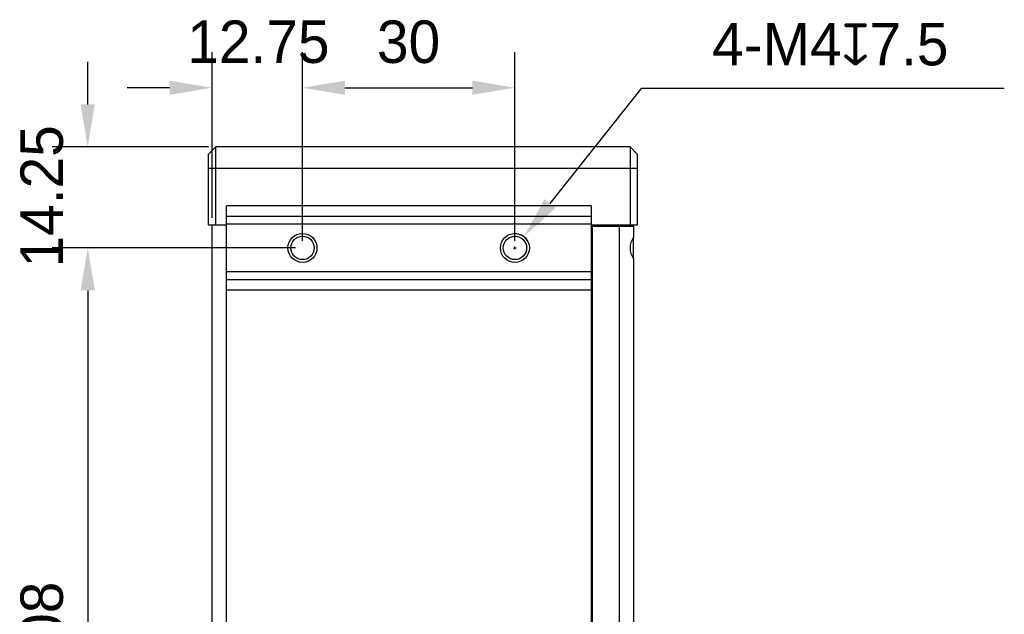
# Model space of a CAD drawing. Header units: millimetres. Extents: x 0 to 339, y 0 to 220.
# Tile 19 of 22: x 195 to 264, y 115 to 157. Entities that reach past the tile are written whole.
import ezdxf

# ---------------------------------------------------------------- set-up
doc = ezdxf.new("R2010")
doc.units = ezdxf.units.MM
doc.header["$LTSCALE"] = 23.1
doc.header["$PDMODE"] = 3
doc.header["$PDSIZE"] = 8
doc.layers.get('0').update_dxf_attribs({"linetype": 'CONTINUOUS'})
doc.layers.get('Defpoints').update_dxf_attribs({"linetype": 'CONTINUOUS'})
for name, color, linetype in [('03_ALL_AXES', 7, 'CONTINUOUS'), ('09_ALL_ROUNDS', 7, 'CONTINUOUS'), ('10_ALL_CHAMFER', 7, 'CONTINUOUS'), ('51__DRAFT_DIMS', 7, 'CONTINUOUS')]:
    doc.layers.add(name, color=color, linetype=linetype)
doc.styles.get("Standard").update_dxf_attribs({"font": '兰亭黑 GBK.TTF'})
doc.dimstyles.new('DIMSTYLE_3', dxfattribs={"dimtxt": 3, "dimasz": 3, "dimexe": 2.5, "dimexo": 0.5, "dimgap": 0.75, "dimtad": 1, "dimlfac": 2, "dimdsep": 46, "dimtxsty": 'STANDARD', "dimblk": '_FILLED', "dimblk1": '_FILLED', "dimblk2": '_FILLED', "dimcen": 0.09, "dimclrd": 8, "dimclre": 8, "dimclrt": 256, "dimazin": 2, "dimtp": 0.3, "dimtm": 0.3, "dimtfac": 1, "dimtofl": 0, "dimtmove": 0, "dimatfit": 3, "dimldrblk": '_FILLED', "dimfxl": 1, "dimtolj": 1, "dimarcsym": 0})
doc.dimstyles.new('DIMSTYLE_4', dxfattribs={"dimtxt": 3, "dimasz": 3, "dimexe": 2.5, "dimexo": 0.5, "dimtad": 1, "dimlfac": 2, "dimdsep": 46, "dimtxsty": 'STANDARD', "dimblk": '_FILLED', "dimblk1": '_FILLED', "dimblk2": '_FILLED', "dimcen": 0.09, "dimclrd": 8, "dimclre": 8, "dimclrt": 256, "dimazin": 2, "dimtp": 0.1, "dimtm": 0.1, "dimtfac": 1, "dimtofl": 0, "dimtmove": 0, "dimatfit": 1, "dimldrblk": '_FILLED', "dimfxl": 1, "dimtolj": 1, "dimarcsym": 0})
doc.dimstyles.new('DIMSTYLE_5', dxfattribs={"dimtxt": 3, "dimasz": 3, "dimexe": 2.5, "dimexo": 0.5, "dimgap": 0.75, "dimtad": 1, "dimlfac": 2, "dimdsep": 46, "dimtxsty": 'STANDARD', "dimblk": '_FILLED', "dimblk1": '_FILLED', "dimblk2": '_FILLED', "dimcen": 0.09, "dimclrd": 8, "dimclre": 8, "dimclrt": 256, "dimazin": 2, "dimtp": 0.2, "dimtm": 0.2, "dimtfac": 1, "dimtofl": 0, "dimtmove": 0, "dimatfit": 3, "dimldrblk": '_FILLED', "dimfxl": 1, "dimtolj": 1, "dimarcsym": 0})

# ---------------------------------------------------------------- blocks, each defined once
blk = doc.blocks.new('_FILLED')
at = {"color": 0, "linetype": 'ByBlock'}
blk.add_solid([(0, 0), (-1, 0.167), (-1, -0.167)], dxfattribs=at)
blk = doc.blocks.new('*D10')
at = {"layer": '51__DRAFT_DIMS', "color": 8, "lineweight": -2}
for p, q in [((214.823, 141.645), (214.823, 154.95)), ((229.823, 141.645), (229.823, 154.95)), ((217.823, 152.45), (226.823, 152.45))]:
    blk.add_line(p, q, dxfattribs=at)
at = {"layer": 'Defpoints', "color": 0}
for p in [(229.823, 152.45), (214.823, 141.145), (229.823, 141.145)]:
    blk.add_point(p, dxfattribs=at)
at = {"layer": '51__DRAFT_DIMS', "color": 8, "linetype": 'ByBlock', "lineweight": -2, "xscale": 3, "yscale": 3, "zscale": 3, "rotation": 180}
blk.add_blockref('_FILLED', (214.823, 152.45), dxfattribs=at)
at = {"layer": '51__DRAFT_DIMS', "color": 8, "linetype": 'ByBlock', "lineweight": -2, "xscale": 3, "yscale": 3, "zscale": 3}
blk.add_blockref('_FILLED', (229.823, 152.45), dxfattribs=at)
at = {"layer": '51__DRAFT_DIMS', "insert": (222.314, 157.2), "char_height": 3, "attachment_point": 2, "line_spacing_factor": 0.9}
blk.add_mtext('\\A1;30', dxfattribs=at)
blk = doc.blocks.new('*D11')
at = {"layer": '51__DRAFT_DIMS', "color": 8, "lineweight": -2}
for p, q in [((208.448, 143.27), (208.448, 154.95)), ((214.823, 141.645), (214.823, 154.95)), ((205.448, 152.45), (202.448, 152.45)), ((217.823, 152.45), (220.823, 152.45))]:
    blk.add_line(p, q, dxfattribs=at)
at = {"layer": 'Defpoints', "color": 0}
for p in [(214.823, 152.45), (208.448, 142.77), (214.823, 141.145)]:
    blk.add_point(p, dxfattribs=at)
at = {"layer": '51__DRAFT_DIMS', "color": 8, "linetype": 'ByBlock', "lineweight": -2, "xscale": 3, "yscale": 3, "zscale": 3}
blk.add_blockref('_FILLED', (208.448, 152.45), dxfattribs=at)
at = {"layer": '51__DRAFT_DIMS', "color": 8, "linetype": 'ByBlock', "lineweight": -2, "xscale": 3, "yscale": 3, "zscale": 3, "rotation": 180}
blk.add_blockref('_FILLED', (214.823, 152.45), dxfattribs=at)
at = {"layer": '51__DRAFT_DIMS', "insert": (211.712, 157.2), "char_height": 3, "attachment_point": 2, "line_spacing_factor": 0.9}
blk.add_mtext('\\A1;12.75', dxfattribs=at)
blk = doc.blocks.new('*D12')
at = {"layer": '51__DRAFT_DIMS', "color": 8, "lineweight": -2}
for p, q in [((214.323, 141.145), (197.162, 141.145)), ((199.662, 138.145), (199.662, 90.145)), ((214.323, 87.145), (197.162, 87.145))]:
    blk.add_line(p, q, dxfattribs=at)
at = {"layer": 'Defpoints', "color": 0}
for p in [(214.823, 141.145), (199.662, 87.145), (214.823, 87.145)]:
    blk.add_point(p, dxfattribs=at)
at = {"layer": '51__DRAFT_DIMS', "color": 8, "linetype": 'ByBlock', "lineweight": -2, "xscale": 3, "yscale": 3, "zscale": 3}
for p, rotation in [((199.662, 141.145), 89.99999999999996), ((199.662, 87.145), 269.9999999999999)]:
    blk.add_blockref('_FILLED', p, dxfattribs=dict(at, rotation=rotation))
at = {"layer": '51__DRAFT_DIMS', "insert": (194.912, 114.239), "char_height": 3, "attachment_point": 2, "rotation": 90, "line_spacing_factor": 0.9}
blk.add_mtext('\\A1;108', dxfattribs=at)
blk = doc.blocks.new('*D13')
at = {"layer": '51__DRAFT_DIMS', "color": 8, "lineweight": -2}
for p, q in [((199.662, 151.27), (199.662, 154.27)), ((208.198, 148.27), (197.162, 148.27)), ((214.323, 141.145), (197.162, 141.145)), ((199.662, 138.145), (199.662, 135.145))]:
    blk.add_line(p, q, dxfattribs=at)
at = {"layer": 'Defpoints', "color": 0}
for p in [(208.698, 148.27), (199.662, 141.145), (214.823, 141.145)]:
    blk.add_point(p, dxfattribs=at)
at = {"layer": '51__DRAFT_DIMS', "color": 8, "linetype": 'ByBlock', "lineweight": -2, "xscale": 3, "yscale": 3, "zscale": 3}
for p, rotation in [((199.662, 148.27), 270), ((199.662, 141.145), 90)]:
    blk.add_blockref('_FILLED', p, dxfattribs=dict(at, rotation=rotation))
at = {"layer": '51__DRAFT_DIMS', "insert": (194.912, 144.784), "char_height": 3, "attachment_point": 2, "rotation": 90, "line_spacing_factor": 0.9}
blk.add_mtext('\\A1;14.25', dxfattribs=at)
blk = doc.blocks.new('*D41')
at = {"layer": '51__DRAFT_DIMS', "color": 8, "lineweight": -2}
for p in [(232.309, 144.279), (264.373, 152.405)]:
    blk.add_line(p, (238.755, 152.405), dxfattribs=at)
at = {"layer": '51__DRAFT_DIMS', "color": 8}
for p, q in [((229.733, 141.145), (229.913, 141.145)), ((229.823, 141.055), (229.823, 141.235))]:
    blk.add_line(p, q, dxfattribs=at)
at = {"layer": 'Defpoints', "color": 0}
for p in [(230.445, 141.928), (229.202, 140.361)]:
    blk.add_point(p, dxfattribs=at)
at = {"layer": '51__DRAFT_DIMS', "color": 8, "linetype": 'ByBlock', "lineweight": -2, "xscale": 3, "yscale": 3, "zscale": 3, "rotation": 231.5761807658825}
blk.add_blockref('_FILLED', (230.445, 141.928), dxfattribs=at)
at = {"layer": '51__DRAFT_DIMS', "insert": (243.744, 157.03), "char_height": 3, "attachment_point": 1, "line_spacing_factor": 0.9}
blk.add_mtext('\\A1;4-M4{\\A1;\\Fgdt|c134;x}7.5', dxfattribs=at)

msp = doc.modelspace()

# ---------------------------------------------------------------- linework, layer by layer
at = {"layer": '03_ALL_AXES'}
for p, q in [((235.298, 85.6198), (235.298, 142.6698)), ((238.198, 142.6698), (238.198, 142.7698)), ((238.198, 140.3957), (238.198, 141.8939))]:
    msp.add_line(p, q, dxfattribs=at)
at = {"layer": '09_ALL_ROUNDS'}
for p, q in [((209.448, 138.9189), (209.448, 144.1131)), ((235.198, 144.1131), (209.448, 144.1131)), ((235.198, 144.1131), (235.198, 84.1766)), ((235.198, 143.3708), (209.448, 143.3708)), ((235.198, 142.8141), (209.448, 142.8141)), ((235.198, 142.6698), (235.298, 142.6698)), ((235.198, 141.6198), (235.298, 141.6198)), ((209.448, 139.4756), (235.198, 139.4756)), ((209.448, 138.9189), (235.198, 138.9189))]:
    msp.add_line(p, q, dxfattribs=at)
at = {"layer": '10_ALL_CHAMFER'}
for p, q in [((208.198, 147.7698), (208.698, 148.2698)), ((208.698, 142.7698), (208.698, 148.2698)), ((237.948, 148.2698), (208.698, 148.2698)), ((237.948, 148.2698), (237.948, 142.7698)), ((238.448, 147.7698), (237.948, 148.2698)), ((208.198, 142.7698), (208.198, 147.7698)), ((238.448, 147.7698), (238.448, 142.7698)), ((208.198, 146.7698), (238.448, 146.7698)), ((208.198, 142.7698), (209.448, 142.7698)), ((208.448, 85.5198), (208.448, 142.7698)), ((235.198, 142.7698), (238.448, 142.7698)), ((235.298, 142.6698), (238.198, 142.6698)), ((237.198, 85.6198), (237.198, 142.6698)), ((238.198, 142.6698), (238.198, 141.8948)), ((238.198, 140.3948), (238.198, 87.8948)), ((209.448, 89.3708), (209.448, 138.9189)), ((209.448, 138.1766), (235.198, 138.1766))]:
    msp.add_line(p, q, dxfattribs=at)
for centre, radius in [((214.823, 141.1448), 1.025), ((214.823, 141.1448), 0.825), ((229.823, 141.1448), 1.025), ((229.823, 141.1448), 0.825)]:
    msp.add_circle(centre, radius, dxfattribs=at)
msp.add_ellipse((239.198, 141.1448), major_axis=(0, 1.25), ratio=1, start_param=0.9272952, end_param=2.2142974, dxfattribs=at)
at = {"layer": '51__DRAFT_DIMS'}
msp.add_arc((229.823, 141.1448), 1, 30.963557, 90, dxfattribs=at)

# ---------------------------------------------------------------- dimensions: what is measured, and where the dimension line sits
for base, p1, p2, picture, middle in [((214.823, 152.4504), (208.448, 142.7698), (214.823, 141.1448), '*D11', (211.7117, 152.4504)), ((229.823, 152.4504), (214.823, 141.1448), (229.823, 141.1448), '*D10', (222.3143, 152.4504))]:
    dim = msp.add_linear_dim(base=base, p1=p1, p2=p2, dimstyle='DIMSTYLE_5', dxfattribs=at)
    dim.commit()
    dim.dimension.update_dxf_attribs({"geometry": picture, "text_midpoint": middle, "dimtype": 160})
dim = msp.add_diameter_dim_2p(p1=(229.2016, 140.3614), p2=(230.4445, 141.9283), text='4-M4{\\A1;\\Fgdt|c134;x}7.5', dimstyle='DIMSTYLE_4', override={"dimtoh": 1, "dimlfac": 2, "dimpost": '<>', "dimtxsty": 'STANDARD', "dimtix": 0, "dimtofl": 0, "dimtmove": 0, "dimatfit": 3}, dxfattribs=at)
dim.commit()
dim.dimension.update_dxf_attribs({"geometry": '*D41', "text_midpoint": (254.0581, 152.4047), "dimtype": 163})
for base, p1, p2, dimstyle, picture, middle in [((199.6619, 141.1448), (208.698, 148.2698), (214.823, 141.1448), 'DIMSTYLE_5', '*D13', (199.6619, 144.7835)), ((199.6619, 87.1448), (214.823, 141.1448), (214.823, 87.1448), 'DIMSTYLE_3', '*D12', (199.6619, 114.2386))]:
    dim = msp.add_linear_dim(base=base, p1=p1, p2=p2, angle=270, dimstyle=dimstyle, dxfattribs=at)
    dim.commit()
    dim.dimension.update_dxf_attribs({"geometry": picture, "text_midpoint": middle, "dimtype": 160})

doc.saveas('drawing.dxf')
